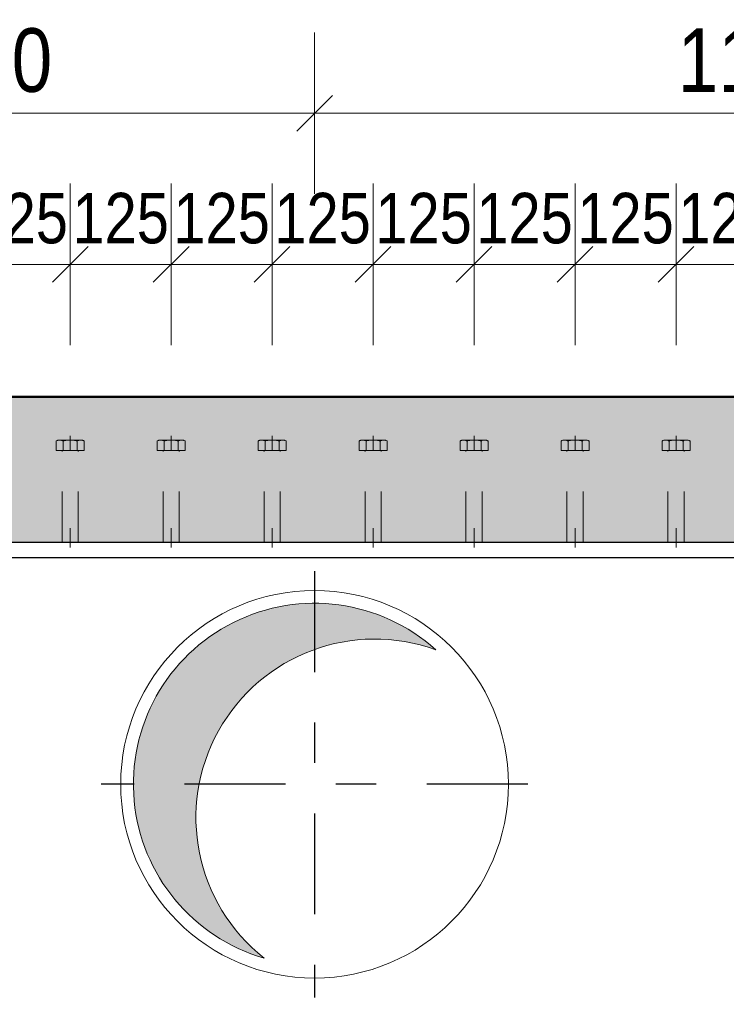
# Model space of a CAD drawing. Header units: millimetres. Extents: x -8.5 to 60.3, y 0 to 42.
# Tile 38 of 109: x 11.4 to 13.2, y 9.7 to 12.1. Entities that reach past the tile are written whole.
import ezdxf

# ---------------------------------------------------------------- set-up
doc = ezdxf.new("R2010")
doc.units = ezdxf.units.MM
doc.linetypes.add('DASHDOT', pattern=[1, 0.5, -0.25, 0, -0.25])
doc.linetypes.add('HIDDEN', pattern=[0.375, 0.25, -0.125])
doc.styles.add('Arial Narrow', font='ARIALN.TTF')
doc.dimstyles.new('Arch_Strakon_dimstyle', dxfattribs={"dimtxt": 11.25, "dimasz": 1, "dimexe": 1.25, "dimexo": 0.0625, "dimgap": 1, "dimtad": 0, "dimdec": 3, "dimzin": 12, "dimdsep": 46, "dimtxsty": 'Arial Narrow', "dimblk": 'Arrowhead_Tick', "dimsah": 1, "dimcen": 0, "dimse1": 1, "dimse2": 1, "dimclrd": 6, "dimclrt": 3, "dimazin": 0, "dimtfac": 1, "dimtdec": 4, "dimtmove": 0, "dimatfit": 3, "dimldrblk": 'NONE', "dimfxl": 1, "dimtvp": 1, "dimtolj": 1, "dimtzin": 0, "dimlwd": 13, "dimarcsym": 2})

# ---------------------------------------------------------------- blocks, each defined once
blk = doc.blocks.new('Arrowhead_Tick')
at = {"color": 0, "linetype": 'Continuous', "lineweight": -2, "ltscale": 0.5}
for p, q in [((0, 20), (0, -10)), ((-1, 0), (0, 0)), ((10, 0), (0, 0))]:
    blk.add_line(p, q, dxfattribs=at)
at = {"color": 2, "linetype": 'Continuous', "lineweight": 35, "ltscale": 0.5}
blk.add_line((4.42, 4.42), (-4.42, -4.42), dxfattribs=at)
blk = doc.blocks.new('*D28')
at = {"color": 6, "linetype": 'Continuous', "lineweight": 13}
blk.add_line((23.0661, 9.6636), (23.0661, 10.8436), dxfattribs=at)
at = {"layer": 'Defpoints', "color": 0}
for p in [(3.6684, 10.8536), (23.0661, 10.8536), (3.6684, 9.6536)]:
    blk.add_point(p, dxfattribs=at)
at = {"color": 6, "lineweight": 13, "xscale": 0.01, "yscale": 0.01, "zscale": 0.01}
for p, rotation in [((23.0661, 10.8536), 90), ((23.0661, 9.6536), 270)]:
    blk.add_blockref('Arrowhead_Tick', p, dxfattribs=dict(at, rotation=rotation))
at = {"color": 2, "lineweight": -2, "insert": (22.9357, 10.2536), "char_height": 0.1575, "attachment_point": 5, "rotation": 90, "style": 'Arial Narrow'}
blk.add_mtext('\\A1;600', dxfattribs=at)
blk = doc.blocks.new('_None')
blk = doc.blocks.new('*D54')
at = {"color": 6, "linetype": 'Continuous', "lineweight": 13}
blk.add_line((10.5884, 11.9159), (12.1684, 11.9159), dxfattribs=at)
at = {"layer": 'Defpoints', "color": 0}
for p in [(12.1784, 11.9159), (10.5784, 10.7816), (12.1784, 10.7816)]:
    blk.add_point(p, dxfattribs=at)
at = {"color": 6, "lineweight": 13, "xscale": 0.01, "yscale": 0.01, "zscale": 0.01}
blk.add_blockref('Arrowhead_Tick', (12.1784, 11.9159), dxfattribs=at)
at = {"color": 6, "lineweight": 13, "xscale": 0.01, "yscale": 0.01, "zscale": 0.01, "rotation": 180}
blk.add_blockref('Arrowhead_Tick', (10.5784, 11.9159), dxfattribs=at)
at = {"color": 2, "lineweight": -2, "insert": (11.3784, 12.0464), "char_height": 0.1575, "attachment_point": 5, "style": 'Arial Narrow'}
blk.add_mtext('\\A1;800', dxfattribs=at)
blk = doc.blocks.new('*D55')
at = {"color": 6, "linetype": 'Continuous', "lineweight": 13}
blk.add_line((12.1884, 11.9159), (14.3684, 11.9159), dxfattribs=at)
at = {"layer": 'Defpoints', "color": 0}
for p in [(14.3784, 11.9159), (12.1784, 10.7816), (14.3784, 9.5936)]:
    blk.add_point(p, dxfattribs=at)
at = {"color": 6, "lineweight": 13, "xscale": 0.01, "yscale": 0.01, "zscale": 0.01}
blk.add_blockref('Arrowhead_Tick', (14.3784, 11.9159), dxfattribs=at)
at = {"color": 6, "lineweight": 13, "xscale": 0.01, "yscale": 0.01, "zscale": 0.01, "rotation": 180.0000000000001}
blk.add_blockref('Arrowhead_Tick', (12.1784, 11.9159), dxfattribs=at)
at = {"color": 2, "lineweight": -2, "insert": (13.2784, 12.0464), "char_height": 0.1575, "attachment_point": 5, "style": 'Arial Narrow'}
blk.add_mtext('\\A1;1100', dxfattribs=at)
blk = doc.blocks.new('*D289')
at = {"color": 6, "linetype": 'Continuous', "lineweight": 13}
blk.add_line((11.3334, 11.5414), (11.5634, 11.5414), dxfattribs=at)
at = {"layer": 'Defpoints', "color": 0}
for p in [(11.5734, 11.5414), (11.3234, 11.1163), (11.5734, 11.1163)]:
    blk.add_point(p, dxfattribs=at)
at = {"color": 6, "lineweight": 13, "xscale": 0.01, "yscale": 0.01, "zscale": 0.01}
blk.add_blockref('Arrowhead_Tick', (11.5734, 11.5414), dxfattribs=at)
at = {"color": 6, "lineweight": 13, "xscale": 0.01, "yscale": 0.01, "zscale": 0.01, "rotation": 180}
blk.add_blockref('Arrowhead_Tick', (11.3234, 11.5414), dxfattribs=at)
at = {"color": 3, "lineweight": 35, "insert": (11.4484, 11.6552), "char_height": 0.125, "attachment_point": 5, "style": 'Arial Narrow'}
blk.add_mtext('\\A1;125', dxfattribs=at)
blk = doc.blocks.new('*D290')
at = {"color": 6, "linetype": 'Continuous', "lineweight": 13}
blk.add_line((11.5834, 11.5414), (11.8134, 11.5414), dxfattribs=at)
at = {"layer": 'Defpoints', "color": 0}
for p in [(11.8234, 11.5414), (11.5734, 11.1163), (11.8234, 11.1163)]:
    blk.add_point(p, dxfattribs=at)
at = {"color": 6, "lineweight": 13, "xscale": 0.01, "yscale": 0.01, "zscale": 0.01}
blk.add_blockref('Arrowhead_Tick', (11.8234, 11.5414), dxfattribs=at)
at = {"color": 6, "lineweight": 13, "xscale": 0.01, "yscale": 0.01, "zscale": 0.01, "rotation": 180}
blk.add_blockref('Arrowhead_Tick', (11.5734, 11.5414), dxfattribs=at)
at = {"color": 3, "lineweight": 35, "insert": (11.6984, 11.6552), "char_height": 0.125, "attachment_point": 5, "style": 'Arial Narrow'}
blk.add_mtext('\\A1;125', dxfattribs=at)
blk = doc.blocks.new('*D291')
at = {"color": 6, "linetype": 'Continuous', "lineweight": 13}
blk.add_line((11.8334, 11.5414), (12.0634, 11.5414), dxfattribs=at)
at = {"layer": 'Defpoints', "color": 0}
for p in [(12.0734, 11.5414), (11.8234, 11.1163), (12.0734, 11.1163)]:
    blk.add_point(p, dxfattribs=at)
at = {"color": 6, "lineweight": 13, "xscale": 0.01, "yscale": 0.01, "zscale": 0.01}
blk.add_blockref('Arrowhead_Tick', (12.0734, 11.5414), dxfattribs=at)
at = {"color": 6, "lineweight": 13, "xscale": 0.01, "yscale": 0.01, "zscale": 0.01, "rotation": 180}
blk.add_blockref('Arrowhead_Tick', (11.8234, 11.5414), dxfattribs=at)
at = {"color": 3, "lineweight": 35, "insert": (11.9484, 11.6552), "char_height": 0.125, "attachment_point": 5, "style": 'Arial Narrow'}
blk.add_mtext('\\A1;125', dxfattribs=at)
blk = doc.blocks.new('*D292')
at = {"color": 6, "linetype": 'Continuous', "lineweight": 13}
blk.add_line((12.0834, 11.5414), (12.3134, 11.5414), dxfattribs=at)
at = {"layer": 'Defpoints', "color": 0}
for p in [(12.3234, 11.5414), (12.0734, 11.1163), (12.3234, 11.1163)]:
    blk.add_point(p, dxfattribs=at)
at = {"color": 6, "lineweight": 13, "xscale": 0.01, "yscale": 0.01, "zscale": 0.01}
blk.add_blockref('Arrowhead_Tick', (12.3234, 11.5414), dxfattribs=at)
at = {"color": 6, "lineweight": 13, "xscale": 0.01, "yscale": 0.01, "zscale": 0.01, "rotation": 180}
blk.add_blockref('Arrowhead_Tick', (12.0734, 11.5414), dxfattribs=at)
at = {"color": 3, "lineweight": 35, "insert": (12.1984, 11.6552), "char_height": 0.125, "attachment_point": 5, "style": 'Arial Narrow'}
blk.add_mtext('\\A1;125', dxfattribs=at)
blk = doc.blocks.new('*D293')
at = {"color": 6, "linetype": 'Continuous', "lineweight": 13}
blk.add_line((12.3334, 11.5414), (12.5634, 11.5414), dxfattribs=at)
at = {"layer": 'Defpoints', "color": 0}
for p in [(12.5734, 11.5414), (12.3234, 11.1163), (12.5734, 11.1163)]:
    blk.add_point(p, dxfattribs=at)
at = {"color": 6, "lineweight": 13, "xscale": 0.01, "yscale": 0.01, "zscale": 0.01}
blk.add_blockref('Arrowhead_Tick', (12.5734, 11.5414), dxfattribs=at)
at = {"color": 6, "lineweight": 13, "xscale": 0.01, "yscale": 0.01, "zscale": 0.01, "rotation": 180}
blk.add_blockref('Arrowhead_Tick', (12.3234, 11.5414), dxfattribs=at)
at = {"color": 3, "lineweight": 35, "insert": (12.4484, 11.6552), "char_height": 0.125, "attachment_point": 5, "style": 'Arial Narrow'}
blk.add_mtext('\\A1;125', dxfattribs=at)
blk = doc.blocks.new('*D294')
at = {"color": 6, "linetype": 'Continuous', "lineweight": 13}
blk.add_line((12.5834, 11.5414), (12.8134, 11.5414), dxfattribs=at)
at = {"layer": 'Defpoints', "color": 0}
for p in [(12.8234, 11.5414), (12.5734, 11.1163), (12.8234, 11.1163)]:
    blk.add_point(p, dxfattribs=at)
at = {"color": 6, "lineweight": 13, "xscale": 0.01, "yscale": 0.01, "zscale": 0.01}
blk.add_blockref('Arrowhead_Tick', (12.8234, 11.5414), dxfattribs=at)
at = {"color": 6, "lineweight": 13, "xscale": 0.01, "yscale": 0.01, "zscale": 0.01, "rotation": 180}
blk.add_blockref('Arrowhead_Tick', (12.5734, 11.5414), dxfattribs=at)
at = {"color": 3, "lineweight": 35, "insert": (12.6984, 11.6552), "char_height": 0.125, "attachment_point": 5, "style": 'Arial Narrow'}
blk.add_mtext('\\A1;125', dxfattribs=at)
blk = doc.blocks.new('*D295')
at = {"color": 6, "linetype": 'Continuous', "lineweight": 13}
blk.add_line((12.8334, 11.5414), (13.0634, 11.5414), dxfattribs=at)
at = {"layer": 'Defpoints', "color": 0}
for p in [(13.0734, 11.5414), (12.8234, 11.1163), (13.0734, 11.1163)]:
    blk.add_point(p, dxfattribs=at)
at = {"color": 6, "lineweight": 13, "xscale": 0.01, "yscale": 0.01, "zscale": 0.01}
blk.add_blockref('Arrowhead_Tick', (13.0734, 11.5414), dxfattribs=at)
at = {"color": 6, "lineweight": 13, "xscale": 0.01, "yscale": 0.01, "zscale": 0.01, "rotation": 180}
blk.add_blockref('Arrowhead_Tick', (12.8234, 11.5414), dxfattribs=at)
at = {"color": 3, "lineweight": 35, "insert": (12.9484, 11.6552), "char_height": 0.125, "attachment_point": 5, "style": 'Arial Narrow'}
blk.add_mtext('\\A1;125', dxfattribs=at)
blk = doc.blocks.new('*D296')
at = {"color": 6, "linetype": 'Continuous', "lineweight": 13}
blk.add_line((13.0834, 11.5414), (13.3134, 11.5414), dxfattribs=at)
at = {"layer": 'Defpoints', "color": 0}
for p in [(13.3234, 11.5414), (13.0734, 11.1163), (13.3234, 11.1163)]:
    blk.add_point(p, dxfattribs=at)
at = {"color": 6, "lineweight": 13, "xscale": 0.01, "yscale": 0.01, "zscale": 0.01}
blk.add_blockref('Arrowhead_Tick', (13.3234, 11.5414), dxfattribs=at)
at = {"color": 6, "lineweight": 13, "xscale": 0.01, "yscale": 0.01, "zscale": 0.01, "rotation": 180}
blk.add_blockref('Arrowhead_Tick', (13.0734, 11.5414), dxfattribs=at)
at = {"color": 3, "lineweight": 35, "insert": (13.1984, 11.6552), "char_height": 0.125, "attachment_point": 5, "style": 'Arial Narrow'}
blk.add_mtext('\\A1;125', dxfattribs=at)

msp = doc.modelspace()

# ---------------------------------------------------------------- hatches: boundary and pattern name
at = {"true_color": 0xceffce}
msp.add_hatch(color=254, dxfattribs=at).paths.add_polyline_path([(36.903281, 11.213589), (36.803281, 10.853589), (14.778382, 10.853589), (14.778382, 10.873589), (14.698382, 10.873589), (14.698382, 10.853589), (14.058382, 10.853589), (14.058382, 10.873589), (13.978382, 10.873589), (13.978382, 10.853589), (3.668384, 10.853589), (3.668384, 10.873589), (3.618384, 10.873589), (3.618384, 10.853589), (3.078384, 10.853589), (3.078384, 11.213589)])
at = {"true_color": 0xdfdfdf}
msp.add_hatch(color=254, dxfattribs=at).paths.add_polyline_path([(12.47256, 10.591994), (12.466433, 10.597224), (12.460213, 10.602344), (12.453901, 10.607351), (12.447501, 10.612244), (12.441014, 10.617021), (12.434442, 10.621681), (12.427788, 10.626222), (12.421053, 10.630643), (12.41424, 10.634942), (12.40735, 10.639117), (12.400387, 10.643169), (12.393352, 10.647095), (12.386247, 10.650893), (12.379076, 10.654564), (12.371839, 10.658104), (12.364541, 10.661515), (12.357182, 10.664794), (12.349765, 10.667939), (12.342293, 10.670952), (12.334769, 10.673829), (12.327193, 10.676571), (12.31957, 10.679176), (12.311901, 10.681644), (12.304189, 10.683974), (12.296436, 10.686165), (12.288646, 10.688216), (12.280819, 10.690127), (12.27296, 10.691897), (12.26507, 10.693525), (12.257152, 10.695011), (12.249209, 10.696355), (12.241243, 10.697556), (12.233256, 10.698614), (12.225252, 10.699528), (12.217233, 10.700298), (12.209201, 10.700924), (12.201159, 10.701406), (12.19311, 10.701742), (12.185056, 10.701935), (12.177, 10.701982), (12.168944, 10.701885), (12.160892, 10.701643), (12.152845, 10.701257), (12.144806, 10.700726), (12.136778, 10.70005), (12.128764, 10.699231), (12.120766, 10.698267), (12.112786, 10.69716), (12.104827, 10.69591), (12.096892, 10.694517), (12.088984, 10.692982), (12.081104, 10.691305), (12.073256, 10.689487), (12.065441, 10.687528), (12.057663, 10.685429), (12.049924, 10.68319), (12.042227, 10.680813), (12.034573, 10.678298), (12.026966, 10.675645), (12.019408, 10.672857), (12.011901, 10.669933), (12.004448, 10.666875), (11.997051, 10.663683), (11.989712, 10.660359), (11.982435, 10.656904), (11.97522, 10.653318), (11.968072, 10.649604), (11.960991, 10.645762), (11.95398, 10.641793), (11.947042, 10.637698), (11.940178, 10.63348), (11.933392, 10.629139), (11.926684, 10.624677), (11.920058, 10.620095), (11.913515, 10.615395), (11.907057, 10.610578), (11.900687, 10.605646), (11.894407, 10.6006), (11.888219, 10.595442), (11.882124, 10.590174), (11.876124, 10.584797), (11.870223, 10.579313), (11.86442, 10.573724), (11.85872, 10.568032), (11.853122, 10.562238), (11.847629, 10.556344), (11.842243, 10.550353), (11.836966, 10.544266), (11.831799, 10.538085), (11.826743, 10.531813), (11.821802, 10.52545), (11.816975, 10.519), (11.812265, 10.512464), (11.807673, 10.505845), (11.803201, 10.499144), (11.79885, 10.492364), (11.794621, 10.485506), (11.790516, 10.478574), (11.786537, 10.471569), (11.782684, 10.464494), (11.778959, 10.457351), (11.775362, 10.450142), (11.771896, 10.44287), (11.768561, 10.435536), (11.765358, 10.428144), (11.762289, 10.420696), (11.759354, 10.413193), (11.756554, 10.405639), (11.75389, 10.398036), (11.751364, 10.390386), (11.748975, 10.382692), (11.746725, 10.374957), (11.744614, 10.367182), (11.742643, 10.35937), (11.740813, 10.351525), (11.739124, 10.343648), (11.737577, 10.335741), (11.736172, 10.327809), (11.73491, 10.319852), (11.733791, 10.311874), (11.732816, 10.303877), (11.731984, 10.295864), (11.731297, 10.287837), (11.730754, 10.279799), (11.730355, 10.271753), (11.730101, 10.2637), (11.729992, 10.255645), (11.730027, 10.247589), (11.730207, 10.239535), (11.730532, 10.231485), (11.731002, 10.223442), (11.731616, 10.21541), (11.732374, 10.207389), (11.733276, 10.199384), (11.734321, 10.191396), (11.73551, 10.183428), (11.736842, 10.175482), (11.738317, 10.167562), (11.739934, 10.15967), (11.741692, 10.151808), (11.743591, 10.143979), (11.74563, 10.136185), (11.747809, 10.128429), (11.750127, 10.120714), (11.752584, 10.113041), (11.755178, 10.105414), (11.757908, 10.097834), (11.760774, 10.090305), (11.763775, 10.082829), (11.76691, 10.075407), (11.770178, 10.068044), (11.773577, 10.06074), (11.777107, 10.053498), (11.780767, 10.046321), (11.784555, 10.039211), (11.78847, 10.03217), (11.792511, 10.025201), (11.796676, 10.018305), (11.800965, 10.011485), (11.805376, 10.004744), (11.809906, 9.998082), (11.814556, 9.991504), (11.819324, 9.985009), (11.824207, 9.978602), (11.829205, 9.972283), (11.834315, 9.966055), (11.839536, 9.95992), (11.844867, 9.95388), (11.850306, 9.947936), (11.85585, 9.942091), (11.861498, 9.936347), (11.867249, 9.930705), (11.8731, 9.925167), (11.87905, 9.919736), (11.885096, 9.914412), (11.891237, 9.909197), (11.897471, 9.904094), (11.903795, 9.899103), (11.910208, 9.894227), (11.916708, 9.889467), (11.923292, 9.884825), (11.929958, 9.880301), (11.936705, 9.875898), (11.94353, 9.871617), (11.95043, 9.86746), (11.957404, 9.863427), (11.964449, 9.85952), (11.971564, 9.85574), (11.978745, 9.852088), (11.985991, 9.848566), (11.993298, 9.845175), (12.000666, 9.841916), (12.008091, 9.838789), (12.01557, 9.835797), (12.023103, 9.832939), (12.030685, 9.830217), (12.038315, 9.827632), (12.045991, 9.825184), (12.053709, 9.822875), (12.047687, 9.827697), (12.04175, 9.832623), (12.035899, 9.837652), (12.030138, 9.842783), (12.024466, 9.848013), (12.018887, 9.853341), (12.013401, 9.858765), (12.008011, 9.864284), (12.002717, 9.869897), (11.997523, 9.875601), (11.992428, 9.881394), (11.987436, 9.887275), (11.982546, 9.893243), (11.977762, 9.899295), (11.973083, 9.905429), (11.968512, 9.911644), (11.964051, 9.917938), (11.959699, 9.924308), (11.95546, 9.930753), (11.951333, 9.937272), (11.94732, 9.943861), (11.943423, 9.950519), (11.939643, 9.957244), (11.935981, 9.964034), (11.932437, 9.970887), (11.929013, 9.9778), (11.925711, 9.984772), (11.92253, 9.991801), (11.919473, 9.998884), (11.916539, 10.006019), (11.91373, 10.013205), (11.911047, 10.020438), (11.90849, 10.027716), (11.906061, 10.035039), (11.90376, 10.042402), (11.901587, 10.049805), (11.899544, 10.057244), (11.89763, 10.064718), (11.895847, 10.072224), (11.894196, 10.07976), (11.892676, 10.087323), (11.891288, 10.094912), (11.890032, 10.102524), (11.88891, 10.110156), (11.88792, 10.117808), (11.887064, 10.125475), (11.886342, 10.133156), (11.885754, 10.140848), (11.8853, 10.148549), (11.884981, 10.156257), (11.884795, 10.16397), (11.884745, 10.171685), (11.884828, 10.179399), (11.885046, 10.18711), (11.885399, 10.194817), (11.885886, 10.202517), (11.886507, 10.210206), (11.887262, 10.217884), (11.88815, 10.225547), (11.889173, 10.233194), (11.890328, 10.240822), (11.891616, 10.248428), (11.893036, 10.256011), (11.894589, 10.263568), (11.896272, 10.271097), (11.898087, 10.278595), (11.900032, 10.286061), (11.902108, 10.293491), (11.904312, 10.300884), (11.906645, 10.308238), (11.909105, 10.31555), (11.911693, 10.322818), (11.914407, 10.330039), (11.917247, 10.337212), (11.920211, 10.344335), (11.923299, 10.351405), (11.926509, 10.35842), (11.929841, 10.365378), (11.933295, 10.372277), (11.936867, 10.379114), (11.940559, 10.385888), (11.944368, 10.392597), (11.948293, 10.399239), (11.952334, 10.405811), (11.956488, 10.412311), (11.960756, 10.418738), (11.965134, 10.42509), (11.969623, 10.431365), (11.97422, 10.43756), (11.978925, 10.443674), (11.983735, 10.449706), (11.98865, 10.455652), (11.993668, 10.461512), (11.998787, 10.467284), (12.004006, 10.472965), (12.009323, 10.478555), (12.014737, 10.484051), (12.020246, 10.489452), (12.025848, 10.494756), (12.031542, 10.499962), (12.037325, 10.505068), (12.043197, 10.510072), (12.049155, 10.514973), (12.055198, 10.519769), (12.061323, 10.524459), (12.067529, 10.529042), (12.073814, 10.533516), (12.080176, 10.537879), (12.086613, 10.542132), (12.093124, 10.546271), (12.099705, 10.550296), (12.106356, 10.554206), (12.113074, 10.557999), (12.119856, 10.561675), (12.126702, 10.565231), (12.133609, 10.568668), (12.140575, 10.571984), (12.147597, 10.575179), (12.154675, 10.57825), (12.161804, 10.581197), (12.168984, 10.58402), (12.176212, 10.586717), (12.183486, 10.589288), (12.190803, 10.591731), (12.198162, 10.594047), (12.205561, 10.596234), (12.212996, 10.598291), (12.220466, 10.600219), (12.227968, 10.602016), (12.235501, 10.603682), (12.243062, 10.605217), (12.250648, 10.60662), (12.258257, 10.60789), (12.265888, 10.609027), (12.273537, 10.610031), (12.281202, 10.610902), (12.288882, 10.611639), (12.296573, 10.612242), (12.304274, 10.612711), (12.311981, 10.613045), (12.319693, 10.613245), (12.327408, 10.613311), (12.335122, 10.613242), (12.342834, 10.613039), (12.350542, 10.612701), (12.358242, 10.612229), (12.365933, 10.611623), (12.373612, 10.610883), (12.381277, 10.610009), (12.388926, 10.609002), (12.396556, 10.607861), (12.404165, 10.606588), (12.41175, 10.605182), (12.41931, 10.603644), (12.426842, 10.601975), (12.434344, 10.600175), (12.441813, 10.598244), (12.449248, 10.596183), (12.456645, 10.593993), (12.464003, 10.591674), (12.47132, 10.589228), (12.478592, 10.586654)])

# ---------------------------------------------------------------- linework, layer by layer
at = {"color": 4, "linetype": 'Continuous', "lineweight": 50}
msp.add_line((3.578384, 11.213589), (36.903281, 11.213589), dxfattribs=at)
at = {"color": 6, "linetype": 'HIDDEN', "lineweight": 13, "ltscale": 0.5}
for p, q in [((11.538743, 11.080341), (11.538743, 11.10402)), ((11.547403, 11.106341), (11.599364, 11.106341)), ((11.556063, 11.10402), (11.556063, 11.080341)), ((11.573384, 11.116341), (11.573384, 11.080341)), ((11.590704, 11.080341), (11.590704, 11.104005)), ((11.608025, 11.080341), (11.608025, 11.104005)), ((11.788743, 11.080341), (11.788743, 11.10402)), ((11.797403, 11.106341), (11.849364, 11.106341)), ((11.806063, 11.10402), (11.806063, 11.080341)), ((11.823384, 11.116341), (11.823384, 11.080341)), ((11.840704, 11.080341), (11.840704, 11.104005)), ((11.858025, 11.080341), (11.858025, 11.104005)), ((12.038743, 11.080341), (12.038743, 11.10402)), ((12.047403, 11.106341), (12.099364, 11.106341)), ((12.056063, 11.10402), (12.056063, 11.080341)), ((12.073384, 11.116341), (12.073384, 11.080341)), ((12.090704, 11.080341), (12.090704, 11.104005)), ((12.108025, 11.080341), (12.108025, 11.104005)), ((12.288743, 11.080341), (12.288743, 11.10402)), ((12.297403, 11.106341), (12.349364, 11.106341)), ((12.306063, 11.10402), (12.306063, 11.080341)), ((12.323384, 11.116341), (12.323384, 11.080341)), ((12.340704, 11.080341), (12.340704, 11.104005)), ((12.358025, 11.080341), (12.358025, 11.104005)), ((12.538743, 11.080341), (12.538743, 11.10402)), ((12.547403, 11.106341), (12.599364, 11.106341)), ((12.556063, 11.10402), (12.556063, 11.080341)), ((12.573384, 11.116341), (12.573384, 11.080341)), ((12.590704, 11.080341), (12.590704, 11.104005)), ((12.608025, 11.080341), (12.608025, 11.104005)), ((12.788743, 11.080341), (12.788743, 11.10402)), ((12.797403, 11.106341), (12.849364, 11.106341)), ((12.806063, 11.10402), (12.806063, 11.080341)), ((12.823384, 11.116341), (12.823384, 11.080341)), ((12.840704, 11.080341), (12.840704, 11.104005)), ((12.858025, 11.080341), (12.858025, 11.104005)), ((13.038743, 11.080341), (13.038743, 11.10402)), ((13.047403, 11.106341), (13.099364, 11.106341)), ((13.056063, 11.10402), (13.056063, 11.080341)), ((13.073384, 11.116341), (13.073384, 11.080341)), ((13.090704, 11.080341), (13.090704, 11.104005)), ((13.108025, 11.080341), (13.108025, 11.104005)), ((11.608025, 11.080341), (11.538743, 11.080341)), ((11.595384, 11.080341), (11.551384, 11.080341)), ((11.553384, 10.853589), (11.553384, 11.078341)), ((11.593384, 10.853589), (11.593384, 11.078341)), ((11.858025, 11.080341), (11.788743, 11.080341)), ((11.845384, 11.080341), (11.801384, 11.080341)), ((11.803384, 10.853589), (11.803384, 11.078341)), ((11.843384, 10.853589), (11.843384, 11.078341)), ((12.108025, 11.080341), (12.038743, 11.080341)), ((12.095384, 11.080341), (12.051384, 11.080341)), ((12.053384, 10.853589), (12.053384, 11.078341)), ((12.093384, 10.853589), (12.093384, 11.078341)), ((12.358025, 11.080341), (12.288743, 11.080341)), ((12.345384, 11.080341), (12.301384, 11.080341)), ((12.303384, 10.853589), (12.303384, 11.078341)), ((12.343384, 10.853589), (12.343384, 11.078341)), ((12.608025, 11.080341), (12.538743, 11.080341)), ((12.595384, 11.080341), (12.551384, 11.080341)), ((12.553384, 10.853589), (12.553384, 11.078341)), ((12.593384, 10.853589), (12.593384, 11.078341)), ((12.858025, 11.080341), (12.788743, 11.080341)), ((12.845384, 11.080341), (12.801384, 11.080341)), ((12.803384, 10.853589), (12.803384, 11.078341)), ((12.843384, 10.853589), (12.843384, 11.078341)), ((13.108025, 11.080341), (13.038743, 11.080341)), ((13.095384, 11.080341), (13.051384, 11.080341)), ((13.053384, 10.853589), (13.053384, 11.078341)), ((13.093384, 10.853589), (13.093384, 11.078341)), ((11.553384, 10.853589), (11.553384, 10.887808)), ((11.573384, 10.853589), (11.573384, 10.887808)), ((11.573384, 10.887808), (11.573384, 10.840341)), ((11.593384, 10.853589), (11.593384, 10.887808)), ((11.803384, 10.853589), (11.803384, 10.887808)), ((11.823384, 10.853589), (11.823384, 10.887808)), ((11.823384, 10.887808), (11.823384, 10.840341)), ((11.843384, 10.853589), (11.843384, 10.887808)), ((12.053384, 10.853589), (12.053384, 10.887808)), ((12.073384, 10.853589), (12.073384, 10.887808)), ((12.073384, 10.887808), (12.073384, 10.840341)), ((12.093384, 10.853589), (12.093384, 10.887808)), ((12.303384, 10.853589), (12.303384, 10.887808)), ((12.323384, 10.853589), (12.323384, 10.887808)), ((12.323384, 10.887808), (12.323384, 10.840341)), ((12.343384, 10.853589), (12.343384, 10.887808)), ((12.553384, 10.853589), (12.553384, 10.887808)), ((12.573384, 10.853589), (12.573384, 10.887808)), ((12.573384, 10.887808), (12.573384, 10.840341)), ((12.593384, 10.853589), (12.593384, 10.887808)), ((12.803384, 10.853589), (12.803384, 10.887808)), ((12.823384, 10.853589), (12.823384, 10.887808)), ((12.823384, 10.887808), (12.823384, 10.840341)), ((12.843384, 10.853589), (12.843384, 10.887808)), ((13.053384, 10.853589), (13.053384, 10.887808)), ((13.073384, 10.853589), (13.073384, 10.887808)), ((13.073384, 10.887808), (13.073384, 10.840341)), ((13.093384, 10.853589), (13.093384, 10.887808)), ((11.593384, 10.853589), (11.553384, 10.853589)), ((11.843384, 10.853589), (11.803384, 10.853589)), ((12.093384, 10.853589), (12.053384, 10.853589)), ((12.343384, 10.853589), (12.303384, 10.853589)), ((12.593384, 10.853589), (12.553384, 10.853589)), ((12.843384, 10.853589), (12.803384, 10.853589)), ((13.093384, 10.853589), (13.053384, 10.853589))]:
    msp.add_line(p, q, dxfattribs=at)
at = {"color": 3, "linetype": 'Continuous', "lineweight": 25}
for p, q in [((3.668384, 10.853589), (13.978382, 10.853589)), ((3.668384, 10.815589), (13.978382, 10.815589))]:
    msp.add_line(p, q, dxfattribs=at)
at = {"color": 10, "linetype": 'DASHDOT', "ltscale": 0.5}
for p, q in [((12.178382, 10.781589), (12.178382, 9.725589)), ((12.706382, 10.253589), (11.650382, 10.253589))]:
    msp.add_line(p, q, dxfattribs=at)
at = {"color": 5, "linetype": 'Continuous', "lineweight": 18}
msp.add_circle((12.178382, 10.253589), 0.48, dxfattribs=at)
at = {"color": 6, "linetype": 'HIDDEN', "lineweight": 13, "ltscale": 0.5}
for centre, radius, start, end in [((11.547403, 11.089021), 0.01732, 59.99927, 120.000728), ((11.573384, 11.03942), 0.066867, 74.987632, 105.009015), ((11.599364, 11.089021), 0.017307, 59.974265, 120.025735), ((11.797403, 11.089021), 0.01732, 59.99927, 120.000728), ((11.823384, 11.03942), 0.066867, 74.987632, 105.009015), ((11.849364, 11.089021), 0.017307, 59.974265, 120.025735), ((12.047403, 11.089021), 0.01732, 59.99927, 120.000728), ((12.073384, 11.03942), 0.066867, 74.987632, 105.009015), ((12.099364, 11.089021), 0.017307, 59.974265, 120.025735), ((12.297403, 11.089021), 0.01732, 59.99927, 120.000728), ((12.323384, 11.03942), 0.066867, 74.987632, 105.009015), ((12.349364, 11.089021), 0.017307, 59.974265, 120.025735), ((12.547403, 11.089021), 0.01732, 59.99927, 120.000728), ((12.573384, 11.03942), 0.066867, 74.987632, 105.009015), ((12.599364, 11.089021), 0.017307, 59.974265, 120.025735), ((12.797403, 11.089021), 0.01732, 59.99927, 120.000728), ((12.823384, 11.03942), 0.066867, 74.987632, 105.009015), ((12.849364, 11.089021), 0.017307, 59.974265, 120.025735), ((13.047403, 11.089021), 0.01732, 59.99927, 120.000728), ((13.073384, 11.03942), 0.066867, 74.987632, 105.009015), ((13.099364, 11.089021), 0.017307, 59.974265, 120.025735), ((11.551384, 11.078341), 0.002, 0, 90.000019), ((11.595384, 11.078341), 0.002, 90, 180), ((11.801384, 11.078341), 0.002, 0, 90.000019), ((11.845384, 11.078341), 0.002, 90, 180), ((12.051384, 11.078341), 0.002, 0, 90.000019), ((12.095384, 11.078341), 0.002, 90, 180), ((12.301384, 11.078341), 0.002, 0, 90.000019), ((12.345384, 11.078341), 0.002, 90, 180), ((12.551384, 11.078341), 0.002, 0, 90.000019), ((12.595384, 11.078341), 0.002, 90, 180), ((12.801384, 11.078341), 0.002, 0, 90.000019), ((12.845384, 11.078341), 0.002, 90, 180), ((13.051384, 11.078341), 0.002, 0, 90.000019), ((13.095384, 11.078341), 0.002, 90, 180)]:
    msp.add_arc(centre, radius, start, end, dxfattribs=at)
at = {"color": 9, "linetype": 'Continuous', "lineweight": 0}
for centre, radius, start, end in [((12.178382, 10.253589), 0.448395, 47.969881, 253.856497), ((12.327316, 10.170739), 0.442572, 70.012643, 231.813735)]:
    msp.add_arc(centre, radius, start, end, dxfattribs=at)

# ---------------------------------------------------------------- dimensions: what is measured, and where the dimension line sits
at = {"lineweight": -2}
dim = msp.add_linear_dim(base=(12.178382, 11.915949), p1=(10.578382, 10.781589), p2=(12.178382, 10.781589), text='800', dimstyle='Arch_Strakon_dimstyle', override={"dimscale": 0.01, "dimtxt": 15.75, "dimasz": 1, "dimgap": 5, "dimtad": 1, "dimjust": 0, "dimtih": 0, "dimtoh": 0, "dimdec": 2, "dimdsep": 46, "dimtxsty": 'Arial Narrow', "dimclrd": 6, "dimclrt": 2, "dimtix": 1, "dimtofl": 255, "dimtmove": 0, "dimatfit": 2, "dimfxl": 0, "dimfxlon": 0, "dimtvp": 31.746032, "dimlwd": 13}, dxfattribs=at)
dim.commit()
dim.dimension.update_dxf_attribs({"geometry": '*D54', "text_midpoint": (11.378382, 11.915949), "dimtype": 160})
for base, p1, p2, angle, text, picture, middle in [((14.378382, 11.915949), (12.178382, 10.781589), (14.378382, 9.593589), 0, '1100', '*D55', (13.278382, 11.915949)), ((23.066082, 10.853589), (3.668384, 9.653589), (3.668384, 10.853589), 90, '600', '*D28', (23.066082, 10.253589))]:
    dim = msp.add_linear_dim(base=base, p1=p1, p2=p2, angle=angle, text=text, dimstyle='Arch_Strakon_dimstyle', override={"dimscale": 0.01, "dimtxt": 15.75, "dimasz": 1, "dimgap": 5, "dimtad": 1, "dimjust": 0, "dimtih": 0, "dimtoh": 0, "dimdec": 2, "dimdsep": 46, "dimtxsty": 'Arial Narrow', "dimclrd": 6, "dimclrt": 2, "dimtix": 1, "dimtofl": 255, "dimtmove": 0, "dimatfit": 2, "dimfxl": 0, "dimfxlon": 0, "dimtvp": 31.746032, "dimlwd": 13}, dxfattribs=at)
    dim.commit()
    dim.dimension.update_dxf_attribs({"geometry": picture, "text_midpoint": middle, "dimtype": 160})
at = {"lineweight": 35}
for base, p1, p2, picture, middle in [((11.573384, 11.541397), (11.323384, 11.116341), (11.573384, 11.116341), '*D289', (11.448384, 11.541397)), ((11.823384, 11.541397), (11.573384, 11.116341), (11.823384, 11.116341), '*D290', (11.698384, 11.541397)), ((12.073384, 11.541397), (11.823384, 11.116341), (12.073384, 11.116341), '*D291', (11.948384, 11.541397)), ((12.323384, 11.541397), (12.073384, 11.116341), (12.323384, 11.116341), '*D292', (12.198384, 11.541397)), ((12.573384, 11.541397), (12.323384, 11.116341), (12.573384, 11.116341), '*D293', (12.448384, 11.541397)), ((12.823384, 11.541397), (12.573384, 11.116341), (12.823384, 11.116341), '*D294', (12.698384, 11.541397)), ((13.073384, 11.541397), (12.823384, 11.116341), (13.073384, 11.116341), '*D295', (12.948384, 11.541397)), ((13.323384, 11.541397), (13.073384, 11.116341), (13.323384, 11.116341), '*D296', (13.198384, 11.541397))]:
    dim = msp.add_linear_dim(base=base, p1=p1, p2=p2, text='125', dimstyle='Arch_Strakon_dimstyle', override={"dimscale": 0.01, "dimtxt": 12.5, "dimasz": 1, "dimgap": 5, "dimtad": 1, "dimjust": 0, "dimtih": 0, "dimtoh": 0, "dimdec": 3, "dimdsep": 46, "dimtxsty": 'Arial Narrow', "dimclrd": 6, "dimclrt": 3, "dimtix": 1, "dimtofl": 255, "dimtmove": 0, "dimatfit": 2, "dimfxl": 0, "dimfxlon": 0, "dimtvp": 40, "dimlwd": 13}, dxfattribs=at)
    dim.commit()
    dim.dimension.update_dxf_attribs({"geometry": picture, "text_midpoint": middle, "dimtype": 160})

doc.saveas('drawing.dxf')
